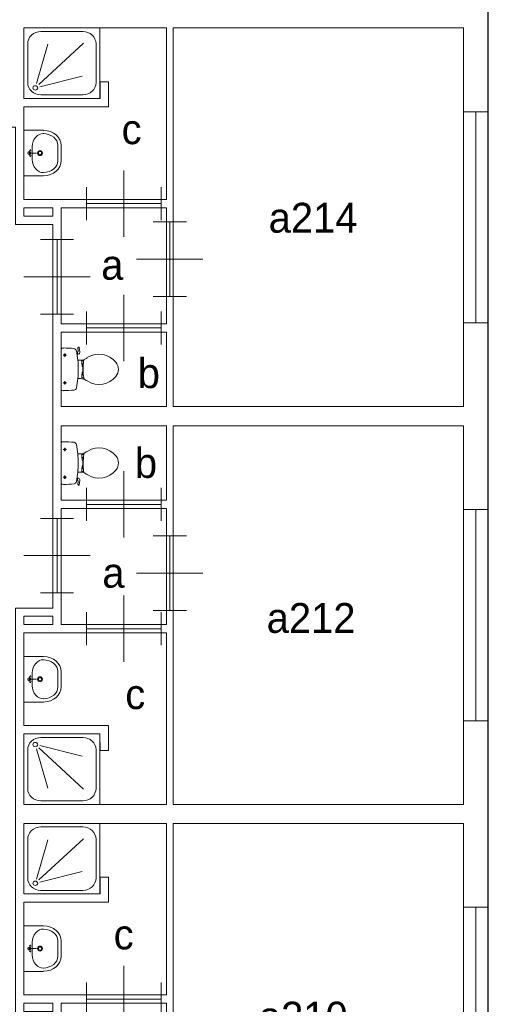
# Model space of a CAD drawing. Header units: millimetres. Extents: x -17 to 226, y -19 to 65.
# Tile 17 of 62: x 46.35 to 52, y 21.89 to 33.77. Entities that reach past the tile are written whole.
import ezdxf
from ezdxf.enums import TextEntityAlignment as Align

# ---------------------------------------------------------------- set-up
doc = ezdxf.new("R2010")
doc.units = ezdxf.units.MM
for name, color, linetype in [('BINNENMUUR', 7, 'Continuous'), ('BOUWKUNDE', 7, 'Continuous'), ('BUITENMUUR', 7, 'Continuous'), ('EILAND', 7, 'Continuous'), ('LABEL', 7, 'Continuous'), ('SANITAIR', 7, 'Continuous')]:
    doc.layers.add(name, color=color, linetype=linetype)
doc.styles.add('dgn000', font='dgn000.shx')

# ---------------------------------------------------------------- blocks, each defined once
blk = doc.blocks.new('DOUCHE16')
at = {"layer": 'SANITAIR', "color": 1, "linetype": 'Continuous', "lineweight": 0}
for p, q in [((0.206, 0.808), (0.71, 0.808)), ((0.046, 0.191), (0.046, 0.659)), ((0.152, 0.178), (0.289, 0.654)), ((0.718, 0.666), (0.182, 0.169)), ((0.87, 0.659), (0.87, 0.191)), ((0.191, 0.141), (0.705, 0.269)), ((0.71, 0.042), (0.206, 0.042))]:
    blk.add_line(p, q, dxfattribs=at)
at = {"layer": 'SANITAIR', "color": 1, "linetype": 'Continuous', "lineweight": 0, "flags": 128}
blk.add_lwpolyline([(0, 0.85), (0, 0), (0.916, 0), (0.916, 0.85), (0, 0.85)], dxfattribs=at)
at = {"layer": 'SANITAIR', "color": 1, "linetype": 'Continuous', "lineweight": 0}
for centre, major_axis, start_param, end_param in [((0.206, 0.659), (0.16, 0), 1.570796, 3.141593), ((0.71, 0.659), (0.16, 0), 0, 1.570796), ((0.206, 0.191), (-0.16, 0), 0, 1.570796), ((0.71, 0.191), (0.16, 0), 4.712389, 6.283185)]:
    blk.add_ellipse(centre, major_axis=major_axis, ratio=0.927948, start_param=start_param, end_param=end_param, dxfattribs=at)
blk.add_ellipse((0.138, 0.127), major_axis=(-0.0288, 0), ratio=0.927948, dxfattribs=at)
blk = doc.blocks.new('DGN_COMPLEXSHAPE28')
at = {"layer": 'SANITAIR', "color": 1, "linetype": 'Continuous', "lineweight": 0}
for p, q in [((46.81, 32.252), (46.81, 32.251)), ((46.81, 32.251), (46.81, 32.069)), ((46.81, 32.069), (46.81, 32.068))]:
    blk.add_line(p, q, dxfattribs=at)
for centre, major_axis, start_param, end_param in [((46.63, 32.256), (0.18, -0.002), 6.267651, 7.838442), ((46.63, 32.064), (-0.18, -0.002), 1.586336, 3.157127)]:
    blk.add_ellipse(centre, major_axis=major_axis, ratio=0.771034, start_param=start_param, end_param=end_param, dxfattribs=at)
blk = doc.blocks.new('DGN_COMPLEXSHAPE29')
at = {"layer": 'SANITAIR', "color": 1, "linetype": 'Continuous', "lineweight": 0}
for p, q in [((46.635, 32.435), (46.4, 32.435)), ((46.4, 32.435), (46.4, 31.885)), ((46.635, 32.435), (46.635, 32.435)), ((46.85, 32.069), (46.85, 32.251)), ((46.85, 32.251), (46.85, 32.251)), ((46.85, 32.069), (46.85, 32.069)), ((46.4, 31.885), (46.635, 31.885)), ((46.635, 31.885), (46.635, 31.885))]:
    blk.add_line(p, q, dxfattribs=at)
for centre, major_axis, start_param, end_param in [((46.63, 32.256), (-0.22, 0.002), 3.126171, 4.696962), ((46.63, 32.064), (-0.22, -0.002), 1.586223, 3.157014)]:
    blk.add_ellipse(centre, major_axis=major_axis, ratio=0.812595, start_param=start_param, end_param=end_param, dxfattribs=at)
blk = doc.blocks.new('WASTB14')
at = {"layer": 'SANITAIR', "color": 1, "linetype": 'Continuous', "lineweight": 0}
for p, q in [((0.064, 0.037), (0.089, 0.029)), ((0.065, 0), (0.082, 0.045)), ((0.065, 0), (0.153, 0)), ((0.065, 0), (0.082, -0.045)), ((0.1, -0.079), (0.1, 0.079)), ((0.064, -0.037), (0.089, -0.029))]:
    blk.add_line(p, q, dxfattribs=at)
for centre, radius in [((0.065, 0), 0.0175), ((0.195, 0), 0.03), ((0.195, 0), 0.02)]:
    blk.add_circle(centre, radius, dxfattribs=at)
for centre, major_axis, start_param, end_param in [((0.21, 0.096), (-0.04, -0.136), 3.285304, 5.05863), ((0.21, -0.096), (-0.04, 0.136), 1.224555, 2.997882)]:
    blk.add_ellipse(centre, major_axis=major_axis, ratio=0.751905, start_param=start_param, end_param=end_param, dxfattribs=at)
for name in ['DGN_COMPLEXSHAPE29', 'DGN_COMPLEXSHAPE28']:
    blk.add_blockref(name, (-46.4, -32.16), dxfattribs=at)
blk = doc.blocks.new('TOIL2B16')
at = {"layer": 'SANITAIR', "color": 1, "linetype": 'Continuous', "lineweight": 0}
for p, q in [((0, 0.254), (0, -0.242)), ((0.205, 0.228), (0.2, 0.265)), ((0.204, 0.27), (0.21, 0.272)), ((0.216, 0.268), (0.224, 0.216)), ((0.065, 0.179), (0.025, 0.179)), ((0.045, 0.199), (0.045, 0.158)), ((0.197, 0.217), (0.187, 0.214)), ((0.192, 0.184), (0.206, 0.189)), ((0.202, 0.187), (0.196, 0.216)), ((0.23, 0.117), (0.2, 0.117)), ((0.25, 0.107), (0.25, 0.063)), ((0.27, 0.107), (0.25, 0.107)), ((0.25, 0.073), (0.267, 0.073)), ((0.25, 0.063), (0.266, 0.063)), ((0.255, 0.063), (0.255, 0.041)), ((0.255, 0.041), (0.26, 0.041)), ((0.26, -0.029), (0.26, 0.041)), ((0.2, -0.105), (0.23, -0.105)), ((0.25, -0.095), (0.25, -0.051)), ((0.25, -0.051), (0.267, -0.051)), ((0.25, -0.061), (0.268, -0.061)), ((0.271, -0.095), (0.25, -0.095)), ((0.255, -0.051), (0.255, -0.029)), ((0.255, -0.029), (0.26, -0.029)), ((0.066, -0.157), (0.024, -0.157)), ((0.045, -0.137), (0.045, -0.178))]:
    blk.add_line(p, q, dxfattribs=at)
for centre in [(0.045, 0.179), (0.045, -0.157)]:
    blk.add_circle(centre, 0.012, dxfattribs=at)
for centre, radius, start, end in [((0.027, 0.22), 0.0434, 88.9808, 128.2302), ((0.028, -0.886), 1.15, 83.6509, 90), ((0.151, 0.223), 0.0335, 10.7271, 83.6509), ((0.205, 0.266), 0.005, 105.7398, 187.2238), ((0.212, 0.268), 0.005, 8.4779, 105.7398), ((-0.995, 0.006), 1.2, 5.3019, 10.7271), ((0.195, 0.227), 0.01, 281.8886, 7.2238), ((0.2, 0.213), 0.025, 285.9272, 8.4779), ((0.231, 0.246), 0.129, 270, 303.8429), ((0.29, 0.105), 0.02, 127.7817, 174.3005), ((0.553, -0.235), 0.45, 121.0923, 123.8429), ((0.456, -0.074), 0.263, 39.1208, 121.0923), ((-0.992, 0.006), 1.198, 354.6981, 5.3019), ((1.191, 0.015), 0.926, 174.3005, 186.9358), ((0.555, 0.006), 0.135, 320.8792, 39.1208), ((-0.995, 0.006), 1.2, 349.2904, 354.6981), ((0.231, -0.234), 0.129, 56.1571, 90), ((0.292, -0.094), 0.02, 186.9358, 232.58), ((0.456, 0.087), 0.263, 238.9077, 320.8792), ((0.151, -0.211), 0.034, 276.3309, 349.2904), ((0.553, 0.247), 0.45, 236.1571, 238.9077), ((0.027, -0.208), 0.0434, 231.7698, 271.0192), ((0.028, 0.899), 1.15, 270, 276.3309)]:
    blk.add_arc(centre, radius, start, end, dxfattribs=at)
blk = doc.blocks.new('DGN_COMPLEXSHAPE34')
at = {"layer": 'SANITAIR', "color": 1, "linetype": 'Continuous', "lineweight": 0}
for p, q in [((46.81, 25.901), (46.81, 25.902)), ((46.81, 25.719), (46.81, 25.901)), ((46.81, 25.718), (46.81, 25.719))]:
    blk.add_line(p, q, dxfattribs=at)
for centre, major_axis, start_param, end_param in [((46.63, 25.906), (-0.18, 0.002), 3.126058, 4.696849), ((46.63, 25.714), (0.18, 0.002), 4.727929, 6.29872)]:
    blk.add_ellipse(centre, major_axis=major_axis, ratio=0.771034, start_param=start_param, end_param=end_param, dxfattribs=at)
blk = doc.blocks.new('DGN_COMPLEXSHAPE35')
at = {"layer": 'SANITAIR', "color": 1, "linetype": 'Continuous', "lineweight": 0}
for p, q in [((46.4, 26.085), (46.635, 26.085)), ((46.4, 25.535), (46.4, 26.085)), ((46.635, 26.085), (46.635, 26.085)), ((46.85, 25.901), (46.85, 25.901)), ((46.85, 25.901), (46.85, 25.719)), ((46.85, 25.719), (46.85, 25.719)), ((46.635, 25.535), (46.4, 25.535)), ((46.635, 25.535), (46.635, 25.535))]:
    blk.add_line(p, q, dxfattribs=at)
for centre, major_axis, start_param, end_param in [((46.63, 25.906), (-0.22, 0.002), 3.126171, 4.696962), ((46.63, 25.714), (-0.22, -0.002), 1.586223, 3.157014)]:
    blk.add_ellipse(centre, major_axis=major_axis, ratio=0.812595, start_param=start_param, end_param=end_param, dxfattribs=at)
blk = doc.blocks.new('WASTB17')
at = {"layer": 'SANITAIR', "color": 1, "linetype": 'Continuous', "lineweight": 0}
for p, q in [((0.064, 0.037), (0.089, 0.029)), ((0.065, 0), (0.082, 0.045)), ((0.065, 0), (0.153, 0)), ((0.065, 0), (0.082, -0.045)), ((0.1, 0.079), (0.1, -0.079)), ((0.064, -0.037), (0.089, -0.029))]:
    blk.add_line(p, q, dxfattribs=at)
for centre, radius in [((0.065, 0), 0.0175), ((0.195, 0), 0.03), ((0.195, 0), 0.02)]:
    blk.add_circle(centre, radius, dxfattribs=at)
for centre, major_axis, start_param, end_param in [((0.21, 0.096), (-0.04, -0.136), 3.285304, 5.05863), ((0.21, -0.096), (-0.04, 0.136), 1.224555, 2.997882)]:
    blk.add_ellipse(centre, major_axis=major_axis, ratio=0.751905, start_param=start_param, end_param=end_param, dxfattribs=at)
for name in ['DGN_COMPLEXSHAPE35', 'DGN_COMPLEXSHAPE34']:
    blk.add_blockref(name, (-46.4, -25.81), dxfattribs=at)
blk = doc.blocks.new('DOUCHE19')
at = {"layer": 'SANITAIR', "color": 1, "linetype": 'Continuous', "lineweight": 0}
for p, q in [((0.71, -0.042), (0.206, -0.042)), ((0.046, -0.191), (0.046, -0.659)), ((0.152, -0.178), (0.289, -0.654)), ((0.718, -0.666), (0.182, -0.169)), ((0.191, -0.141), (0.705, -0.269)), ((0.87, -0.659), (0.87, -0.191)), ((0.206, -0.808), (0.71, -0.808))]:
    blk.add_line(p, q, dxfattribs=at)
at = {"layer": 'SANITAIR', "color": 1, "linetype": 'Continuous', "lineweight": 0, "flags": 128}
blk.add_lwpolyline([(0, -0.85), (0, 0), (0.916, 0), (0.916, -0.85), (0, -0.85)], dxfattribs=at)
at = {"layer": 'SANITAIR', "color": 1, "linetype": 'Continuous', "lineweight": 0}
for centre, major_axis, start_param, end_param in [((0.206, -0.191), (0.16, 0), 1.570796, 3.141593), ((0.71, -0.191), (0.16, 0), 0, 1.570796), ((0.206, -0.659), (-0.16, 0), 0, 1.570796), ((0.71, -0.659), (-0.16, 0), 1.570796, 3.141593)]:
    blk.add_ellipse(centre, major_axis=major_axis, ratio=0.927948, start_param=start_param, end_param=end_param, dxfattribs=at)
blk.add_ellipse((0.138, -0.128), major_axis=(0.0288, 0), ratio=0.927948, dxfattribs=at)
blk = doc.blocks.new('TOIL2B19')
at = {"layer": 'SANITAIR', "color": 1, "linetype": 'Continuous', "lineweight": 0}
for p, q in [((0, -0.254), (0, 0.242)), ((0.066, 0.157), (0.024, 0.157)), ((0.045, 0.137), (0.045, 0.178)), ((0.2, 0.105), (0.23, 0.105)), ((0.271, 0.095), (0.25, 0.095)), ((0.25, 0.095), (0.25, 0.051)), ((0.25, 0.061), (0.268, 0.061)), ((0.25, 0.051), (0.267, 0.051)), ((0.255, 0.051), (0.255, 0.029)), ((0.255, 0.029), (0.26, 0.029)), ((0.26, 0.029), (0.26, -0.041)), ((0.23, -0.117), (0.2, -0.117)), ((0.25, -0.063), (0.266, -0.063)), ((0.25, -0.107), (0.25, -0.063)), ((0.25, -0.073), (0.267, -0.073)), ((0.27, -0.107), (0.25, -0.107)), ((0.255, -0.041), (0.26, -0.041)), ((0.255, -0.063), (0.255, -0.041)), ((0.065, -0.179), (0.025, -0.179)), ((0.045, -0.199), (0.045, -0.158)), ((0.197, -0.217), (0.187, -0.214)), ((0.192, -0.184), (0.206, -0.189)), ((0.202, -0.187), (0.196, -0.216)), ((0.205, -0.228), (0.2, -0.265)), ((0.216, -0.268), (0.224, -0.216)), ((0.204, -0.27), (0.21, -0.272))]:
    blk.add_line(p, q, dxfattribs=at)
at = {"layer": 'SANITAIR', "color": 1, "linetype": 'Continuous', "lineweight": 0, "flags": 128}
for points in [[(0, 0.242, -0.172952), (0.028, 0.251)], [(0.028, 0.251, -0.027631), (0.155, 0.244)], [(0.155, 0.244, -0.329555), (0.184, 0.217)], [(0.184, 0.217, -0.0236), (0.2, 0.105)], [(0.303, 0.127, -0.14875), (0.231, 0.105)], [(0.303, 0.127, -0.012002), (0.321, 0.138)], [(0.321, 0.138, -0.373743), (0.66, 0.079)], [(0.2, 0.104, -0.046301), (0.2, -0.117)], [(0.27, -0.107, -0.055188), (0.272, 0.097)], [(0.272, 0.097, -0.201836), (0.28, 0.11)], [(0.66, 0.079, -0.355306), (0.66, -0.091)], [(0.2, -0.117, -0.023676), (0.184, -0.23)], [(0.231, -0.117, -0.14875), (0.303, -0.139)], [(0.278, -0.121, -0.205811), (0.27, -0.107)], [(0.66, -0.091, -0.373743), (0.321, -0.15)], [(0.184, -0.23, -0.329382), (0.155, -0.257)], [(0.197, -0.217, -0.390563), (0.205, -0.228)], [(0.207, -0.189, -0.376626), (0.224, -0.217)], [(0.321, -0.15, -0.012002), (0.303, -0.139)], [(0.028, -0.264, -0.172952), (0, -0.254)], [(0.155, -0.257, -0.02771), (0.028, -0.264)], [(0.204, -0.271, -0.371321), (0.2, -0.265)], [(0.217, -0.268, -0.451842), (0.21, -0.272)]]:
    blk.add_lwpolyline(points, format="xyb", dxfattribs=at)
at = {"layer": 'SANITAIR', "color": 1, "linetype": 'Continuous', "lineweight": 0}
for centre in [(0.045, 0.157), (0.045, -0.179)]:
    blk.add_circle(centre, 0.012, dxfattribs=at)
blk = doc.blocks.new('DOUCHE20')
at = {"layer": 'SANITAIR', "color": 1, "linetype": 'Continuous', "lineweight": 0}
for p, q in [((0.206, 0.808), (0.71, 0.808)), ((0.046, 0.191), (0.046, 0.659)), ((0.152, 0.178), (0.289, 0.654)), ((0.718, 0.666), (0.182, 0.169)), ((0.87, 0.659), (0.87, 0.191)), ((0.191, 0.141), (0.705, 0.269)), ((0.71, 0.042), (0.206, 0.042))]:
    blk.add_line(p, q, dxfattribs=at)
at = {"layer": 'SANITAIR', "color": 1, "linetype": 'Continuous', "lineweight": 0, "flags": 128}
blk.add_lwpolyline([(0, 0.85), (0, 0), (0.916, 0), (0.916, 0.85), (0, 0.85)], dxfattribs=at)
at = {"layer": 'SANITAIR', "color": 1, "linetype": 'Continuous', "lineweight": 0}
for centre, major_axis, start_param, end_param in [((0.206, 0.659), (0.16, 0), 1.570796, 3.141593), ((0.71, 0.659), (0.16, 0), 0, 1.570796), ((0.206, 0.191), (-0.16, 0), 0, 1.570796), ((0.71, 0.191), (0.16, 0), 4.712389, 6.283185)]:
    blk.add_ellipse(centre, major_axis=major_axis, ratio=0.927948, start_param=start_param, end_param=end_param, dxfattribs=at)
blk.add_ellipse((0.138, 0.128), major_axis=(-0.0288, 0), ratio=0.927948, dxfattribs=at)
blk = doc.blocks.new('DGN_COMPLEXSHAPE36')
at = {"layer": 'SANITAIR', "color": 1, "linetype": 'Continuous', "lineweight": 0}
for p, q in [((46.81, 22.652), (46.81, 22.651)), ((46.81, 22.651), (46.81, 22.469)), ((46.81, 22.469), (46.81, 22.468))]:
    blk.add_line(p, q, dxfattribs=at)
for centre, major_axis, start_param, end_param in [((46.63, 22.656), (0.18, -0.002), 6.267651, 7.838442), ((46.63, 22.464), (-0.18, -0.002), 1.586336, 3.157127)]:
    blk.add_ellipse(centre, major_axis=major_axis, ratio=0.771034, start_param=start_param, end_param=end_param, dxfattribs=at)
blk = doc.blocks.new('DGN_COMPLEXSHAPE37')
at = {"layer": 'SANITAIR', "color": 1, "linetype": 'Continuous', "lineweight": 0}
for p, q in [((46.635, 22.835), (46.4, 22.835)), ((46.4, 22.835), (46.4, 22.285)), ((46.635, 22.835), (46.635, 22.835)), ((46.85, 22.469), (46.85, 22.651)), ((46.85, 22.651), (46.85, 22.651)), ((46.85, 22.469), (46.85, 22.469)), ((46.4, 22.285), (46.635, 22.285)), ((46.635, 22.285), (46.635, 22.285))]:
    blk.add_line(p, q, dxfattribs=at)
for centre, major_axis, start_param, end_param in [((46.63, 22.656), (-0.22, 0.002), 3.126171, 4.696962), ((46.63, 22.464), (-0.22, -0.002), 1.586223, 3.157014)]:
    blk.add_ellipse(centre, major_axis=major_axis, ratio=0.812595, start_param=start_param, end_param=end_param, dxfattribs=at)
blk = doc.blocks.new('WASTB18')
at = {"layer": 'SANITAIR', "color": 1, "linetype": 'Continuous', "lineweight": 0}
for p, q in [((0.064, 0.037), (0.089, 0.029)), ((0.065, 0), (0.082, 0.045)), ((0.065, 0), (0.153, 0)), ((0.065, 0), (0.082, -0.045)), ((0.1, -0.079), (0.1, 0.079)), ((0.064, -0.037), (0.089, -0.029))]:
    blk.add_line(p, q, dxfattribs=at)
for centre, radius in [((0.065, 0), 0.0175), ((0.195, 0), 0.03), ((0.195, 0), 0.02)]:
    blk.add_circle(centre, radius, dxfattribs=at)
for centre, major_axis, start_param, end_param in [((0.21, 0.096), (-0.04, -0.136), 3.285304, 5.05863), ((0.21, -0.096), (-0.04, 0.136), 1.224555, 2.997882)]:
    blk.add_ellipse(centre, major_axis=major_axis, ratio=0.751905, start_param=start_param, end_param=end_param, dxfattribs=at)
for name in ['DGN_COMPLEXSHAPE37', 'DGN_COMPLEXSHAPE36']:
    blk.add_blockref(name, (-46.4, -22.56), dxfattribs=at)
blk = doc.blocks.new('20413')
at = {"layer": 'BOUWKUNDE', "color": 1, "linetype": 'Continuous', "lineweight": 0}
for p, q in [((-0.15, 0), (0.15, 0)), ((0, 0), (0, -2.55)), ((-0.15, -2.55), (0.15, -2.55))]:
    blk.add_line(p, q, dxfattribs=at)
blk = doc.blocks.new('20414')
at = {"layer": 'BOUWKUNDE', "color": 1, "linetype": 'Continuous', "lineweight": 0}
for p, q in [((-0.15, 0), (0.15, 0)), ((0, 0), (0, -2.55)), ((-0.15, -2.55), (0.15, -2.55))]:
    blk.add_line(p, q, dxfattribs=at)
blk = doc.blocks.new('20415')
at = {"layer": 'BOUWKUNDE', "color": 1, "linetype": 'Continuous', "lineweight": 0}
for p, q in [((-0.15, 0), (0.15, 0)), ((0, 0), (0, -2.55)), ((-0.15, -2.55), (0.15, -2.55))]:
    blk.add_line(p, q, dxfattribs=at)
blk = doc.blocks.new('202144')
at = {"layer": 'BOUWKUNDE', "color": 1, "linetype": 'Continuous', "lineweight": 0}
for p, q in [((0.45, 0), (0.45, 0.4)), ((0, -0.2), (0, 0.2)), ((0.9, -0.2), (0.9, 0.2)), ((0, 0), (0.9, 0)), ((0.45, -0.4), (0.45, 0))]:
    blk.add_line(p, q, dxfattribs=at)
blk = doc.blocks.new('202149')
at = {"layer": 'BOUWKUNDE', "color": 1, "linetype": 'Continuous', "lineweight": 0}
for p, q in [((-0.2, 0), (0.2, 0)), ((0, 0), (0, -0.9)), ((-0.4, -0.45), (0, -0.45)), ((0, -0.45), (0.4, -0.45)), ((-0.2, -0.9), (0.2, -0.9))]:
    blk.add_line(p, q, dxfattribs=at)
blk = doc.blocks.new('202150')
at = {"layer": 'BOUWKUNDE', "color": 1, "linetype": 'Continuous', "lineweight": 0}
for p, q in [((0.45, 0), (0.45, 0.4)), ((0, -0.2), (0, 0.2)), ((0.9, -0.2), (0.9, 0.2)), ((0, 0), (0.9, 0)), ((0.45, -0.4), (0.45, 0))]:
    blk.add_line(p, q, dxfattribs=at)
blk = doc.blocks.new('202151')
at = {"layer": 'BOUWKUNDE', "color": 1, "linetype": 'Continuous', "lineweight": 0}
for p, q in [((0.2, 0.9), (-0.2, 0.9)), ((0, 0), (0, 0.9)), ((0, 0.45), (-0.4, 0.45)), ((0.4, 0.45), (0, 0.45)), ((0.2, 0), (-0.2, 0))]:
    blk.add_line(p, q, dxfattribs=at)
blk = doc.blocks.new('202152')
at = {"layer": 'BOUWKUNDE', "color": 1, "linetype": 'Continuous', "lineweight": 0}
for p, q in [((0.45, 0), (0.45, 0.4)), ((0, -0.2), (0, 0.2)), ((0.9, -0.2), (0.9, 0.2)), ((0, 0), (0.9, 0)), ((0.45, -0.4), (0.45, 0))]:
    blk.add_line(p, q, dxfattribs=at)
blk = doc.blocks.new('202157')
at = {"layer": 'BOUWKUNDE', "color": 1, "linetype": 'Continuous', "lineweight": 0}
for p, q in [((-0.2, 0), (0.2, 0)), ((0, 0), (0, -0.9)), ((-0.4, -0.45), (0, -0.45)), ((0, -0.45), (0.4, -0.45)), ((-0.2, -0.9), (0.2, -0.9))]:
    blk.add_line(p, q, dxfattribs=at)
blk = doc.blocks.new('202158')
at = {"layer": 'BOUWKUNDE', "color": 1, "linetype": 'Continuous', "lineweight": 0}
for p, q in [((0.45, 0), (0.45, 0.4)), ((0, -0.2), (0, 0.2)), ((0.9, -0.2), (0.9, 0.2)), ((0, 0), (0.9, 0)), ((0.45, -0.4), (0.45, 0))]:
    blk.add_line(p, q, dxfattribs=at)
blk = doc.blocks.new('202159')
at = {"layer": 'BOUWKUNDE', "color": 1, "linetype": 'Continuous', "lineweight": 0}
for p, q in [((0.2, 0.9), (-0.2, 0.9)), ((0, 0), (0, 0.9)), ((0, 0.45), (-0.4, 0.45)), ((0.4, 0.45), (0, 0.45)), ((0.2, 0), (-0.2, 0))]:
    blk.add_line(p, q, dxfattribs=at)
blk = doc.blocks.new('202160')
at = {"layer": 'BOUWKUNDE', "color": 1, "linetype": 'Continuous', "lineweight": 0}
for p, q in [((0.45, 0), (0.45, 0.4)), ((0, -0.2), (0, 0.2)), ((0.9, -0.2), (0.9, 0.2)), ((0, 0), (0.9, 0)), ((0.45, -0.4), (0.45, 0))]:
    blk.add_line(p, q, dxfattribs=at)
blk = doc.blocks.new('AnonymousCell')
at = {"layer": 'BUITENMUUR', "color": 1, "linetype": 'Continuous', "lineweight": 30, "flags": 128}
blk.add_lwpolyline([(-24.8, -22.985), (26, -22.985), (26, 15.785), (24.8, 15.785), (24.8, 22.985), (-26, 22.985), (-26, -15.785), (-24.8, -15.785), (-24.8, -22.985)], dxfattribs=at)
at = {"layer": 'EILAND', "color": 1, "linetype": 'Continuous', "lineweight": 13, "flags": 128}
for points in [[(20.4, 8.515), (20.75, 8.515), (20.75, 8.415), (20.4, 8.415), (20.4, 8.515)], [(20.4, 3.585), (20.75, 3.585), (20.75, 3.485), (20.4, 3.485), (20.4, 3.585)], [(20.4, -1.085), (20.75, -1.085), (20.75, -1.185), (20.4, -1.185), (20.4, -1.085)]]:
    blk.add_lwpolyline(points, dxfattribs=at)

msp = doc.modelspace()

# ---------------------------------------------------------------- linework, layer by layer
at = {"layer": 'BINNENMUUR', "color": 1, "linetype": 'Continuous', "lineweight": 13, "flags": 128}
for points in [[(48.12, 33.67), (48.12, 31.6), (46.4, 31.6), (46.4, 32.72), (47.42, 32.72), (47.42, 33.02), (47.32, 33.02), (47.32, 32.82), (46.4, 32.82), (46.4, 33.67), (48.12, 33.67)], [(48.2, 33.67), (51.7, 33.67), (51.7, 29.1), (48.2, 29.1), (48.2, 33.67)], [(46.3, 15.906), (44.7, 15.906), (44.7, 17.07), (44.25, 17.07), (44.25, 21.7), (44.7, 21.7), (44.7, 26.67), (44.25, 26.67), (44.25, 31.3), (44.7, 31.3), (44.7, 32.471), (46.3, 32.471), (46.3, 31.3), (46.75, 31.3), (46.75, 26.67), (46.3, 26.67), (46.3, 21.7), (46.75, 21.7), (46.75, 17.07), (46.3, 17.07), (46.3, 15.906)], [(46.85, 31.5), (48.12, 31.5), (48.12, 30.1), (46.85, 30.1), (46.85, 31.5)], [(46.85, 30), (48.12, 30), (48.12, 29.1), (46.85, 29.1), (46.85, 30)], [(46.85, 28.87), (48.12, 28.87), (48.12, 27.97), (46.85, 27.97), (46.85, 28.87)], [(48.2, 28.87), (51.7, 28.87), (51.7, 24.3), (48.2, 24.3), (48.2, 28.87)], [(46.85, 27.87), (48.12, 27.87), (48.12, 26.47), (46.85, 26.47), (46.85, 27.87)], [(46.4, 26.37), (48.12, 26.37), (48.12, 24.3), (46.449, 24.3), (46.4, 24.3), (46.4, 25.15), (47.316, 25.15), (47.32, 24.95), (47.42, 24.95), (47.42, 25.25), (46.4, 25.25), (46.4, 26.37)], [(48.12, 24.07), (48.12, 22), (46.4, 22), (46.4, 23.12), (47.42, 23.12), (47.42, 23.42), (47.32, 23.42), (47.32, 23.22), (46.4, 23.22), (46.4, 24.07), (48.12, 24.07)], [(48.2, 24.07), (51.7, 24.07), (51.7, 19.5), (48.2, 19.5), (48.2, 24.07)], [(46.85, 21.9), (48.12, 21.9), (48.12, 20.5), (46.85, 20.5), (46.85, 21.9)]]:
    msp.add_lwpolyline(points, dxfattribs=at)

# ---------------------------------------------------------------- block references
at = {"color": 1, "linetype": 'Continuous', "lineweight": 0}
for name, p in [('DOUCHE16', (46.4, 32.82)), ('20413', (51.85, 32.66)), ('WASTB14', (46.4, 32.16)), ('202160', (47.156, 31.55)), ('202159', (48.16, 30.43)), ('202157', (46.8, 31.118)), ('202158', (47.156, 30.05)), ('TOIL2B16', (46.85, 29.544)), ('TOIL2B19', (46.85, 28.426)), ('202152', (47.156, 27.92)), ('20414', (51.85, 27.86)), ('202149', (46.8, 27.752)), ('202151', (48.16, 26.64)), ('202150', (47.156, 26.42)), ('WASTB17', (46.4, 25.81)), ('DOUCHE19', (46.4, 25.15)), ('DOUCHE20', (46.4, 23.22)), ('20415', (51.85, 23.06)), ('WASTB18', (46.4, 22.56)), ('202144', (47.156, 21.95))]:
    msp.add_blockref(name, p, dxfattribs=at)
at = {"layer": 'BUITENMUUR', "color": 1, "linetype": 'Continuous', "lineweight": 30}
msp.add_blockref('AnonymousCell', (26, 22.985), dxfattribs=at)

# ---------------------------------------------------------------- texts
at = {"layer": 'LABEL', "color": 1, "linetype": 'Continuous', "lineweight": 0, "style": 'dgn000'}
for s, p in [('c', (47.579, 32.448)), ('a214', (49.352, 31.38)), ('a', (47.333, 30.812)), ('b', (47.773, 29.504)), ('b', (47.739, 28.42)), ('a', (47.346, 27.095)), ('a212', (49.328, 26.55)), ('c', (47.623, 25.63)), ('c', (47.483, 22.73)), ('a210', (49.234, 21.739))]:
    msp.add_text(s, height=0.36, dxfattribs=at).set_placement(p, align=Align.MIDDLE_LEFT)

doc.saveas('drawing.dxf')
